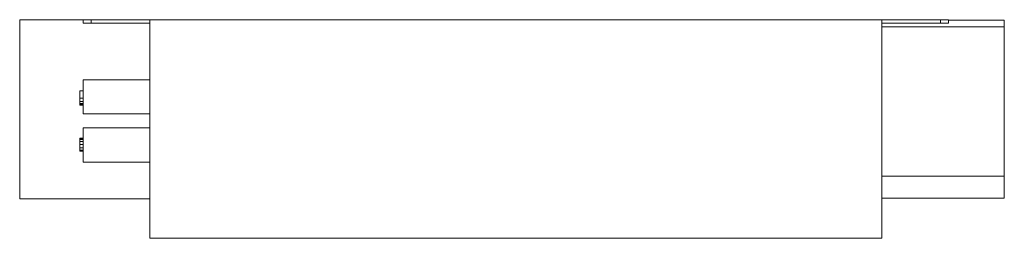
# Model space of a CAD drawing. Header units: millimetres. Extents: x -290 to 285, y -129 to -1.
import ezdxf

# ---------------------------------------------------------------- set-up
doc = ezdxf.new("R2010")
doc.units = ezdxf.units.MM

# ---------------------------------------------------------------- blocks, each defined once
blk = doc.blocks.new('RSen_55_ME_FB_fan coils - 2 pipes_jaga - bzbc_038052-20 - concealed ceiling mounted - 2-pipe_jaga_briza_lxhxd 505x381x127_5 mm-284865-top')
at = {"lineweight": 18}
for p, q in [((-213.5, -36), (-252.5, -36)), ((-252.5, -46), (-252.5, -36)), ((-254.5, -46.75), (-254.5, -42.51)), ((-252.5, -42.51), (-254.5, -42.51)), ((-254.5, -48.72), (-254.5, -46.75)), ((-252.5, -46.75), (-254.5, -46.75)), ((-254.5, -49.8), (-254.5, -48.72)), ((-252.5, -48.72), (-254.5, -48.72)), ((-254.5, -50.2), (-254.5, -49.8)), ((-252.5, -49.8), (-254.5, -49.8)), ((-254.5, -50.81), (-254.5, -50.2)), ((-252.5, -50.2), (-254.5, -50.2)), ((-252.5, -50.81), (-254.5, -50.81)), ((-252.5, -56), (-252.5, -46)), ((-252.5, -56), (-213.5, -56)), ((-213.5, -64), (-252.5, -64)), ((-252.5, -74), (-252.5, -64)), ((-254.5, -70.36), (-254.5, -70.05)), ((-254.5, -70.05), (-252.5, -70.05)), ((-254.5, -70.78), (-254.5, -70.36)), ((-252.5, -70.36), (-254.5, -70.36)), ((-254.5, -72.03), (-254.5, -70.78)), ((-252.5, -70.78), (-254.5, -70.78)), ((-254.5, -73.86), (-254.5, -72.03)), ((-252.5, -72.03), (-254.5, -72.03)), ((-254.5, -75.8), (-254.5, -73.86)), ((-252.5, -73.86), (-254.5, -73.86)), ((-252.5, -84), (-252.5, -74)), ((-254.5, -77.1), (-254.5, -75.8)), ((-252.5, -75.8), (-254.5, -75.8)), ((-254.5, -77.59), (-254.5, -77.1)), ((-252.5, -77.1), (-254.5, -77.1)), ((-254.5, -77.74), (-254.5, -77.59)), ((-252.5, -77.59), (-254.5, -77.59)), ((-252.5, -77.74), (-254.5, -77.74)), ((-252.5, -84), (-213.5, -84))]:
    blk.add_line(p, q, dxfattribs=at)
blk = doc.blocks.new('RSen_56_ME_FB_SOg - briza - concealed - SH_jaga - standard-288630-top')
at = {"lineweight": 18}
for p, q in [((-289.51, -1), (-289.5, -1)), ((-289.5, -1), (-252.5, -1)), ((-289.5, -1), (-289.5, -105.5)), ((-252.5, -1), (-247.86, -1)), ((-252.5, -1), (-252.5, -3)), ((-247.86, -3), (-252.5, -3)), ((-247.86, -1), (-213.5, -1)), ((-247.86, -3), (-247.86, -1)), ((-213.5, -3), (-247.86, -3)), ((-213.5, -1), (213.5, -1)), ((-213.5, -1), (-213.5, -128.5)), ((213.5, -1), (213.5, -128.5)), ((213.5, -1), (247.86, -1)), ((247.86, -3), (213.5, -3)), ((285.05, -5.25), (213.5, -5.25)), ((247.86, -1), (252.5, -1)), ((247.86, -3), (247.86, -1)), ((252.5, -3), (247.86, -3)), ((252.5, -1), (252.5, -3)), ((285.05, -1.33), (252.5, -1.33)), ((285.05, -1.33), (285.05, -5.2)), ((285.05, -5.25), (285.05, -9.25)), ((285.05, -9.25), (285.05, -88.25)), ((285.05, -88.25), (285.05, -92.25)), ((213.5, -92.25), (285.05, -92.25)), ((285.05, -92.27), (285.05, -105.03)), ((-289.5, -105.5), (-289.51, -105.5)), ((-213.5, -105.5), (-289.5, -105.5)), ((213.5, -105.03), (285.05, -105.03)), ((213.5, -128.5), (-213.5, -128.5))]:
    blk.add_line(p, q, dxfattribs=at)

msp = doc.modelspace()

# ---------------------------------------------------------------- block references
at = {"lineweight": 18}
for name in ['RSen_56_ME_FB_SOg - briza - concealed - SH_jaga - standard-288630-top', 'RSen_55_ME_FB_fan coils - 2 pipes_jaga - bzbc_038052-20 - concealed ceiling mounted - 2-pipe_jaga_briza_lxhxd 505x381x127_5 mm-284865-top']:
    msp.add_blockref(name, (0, 0), dxfattribs=at)

doc.saveas('drawing.dxf')
